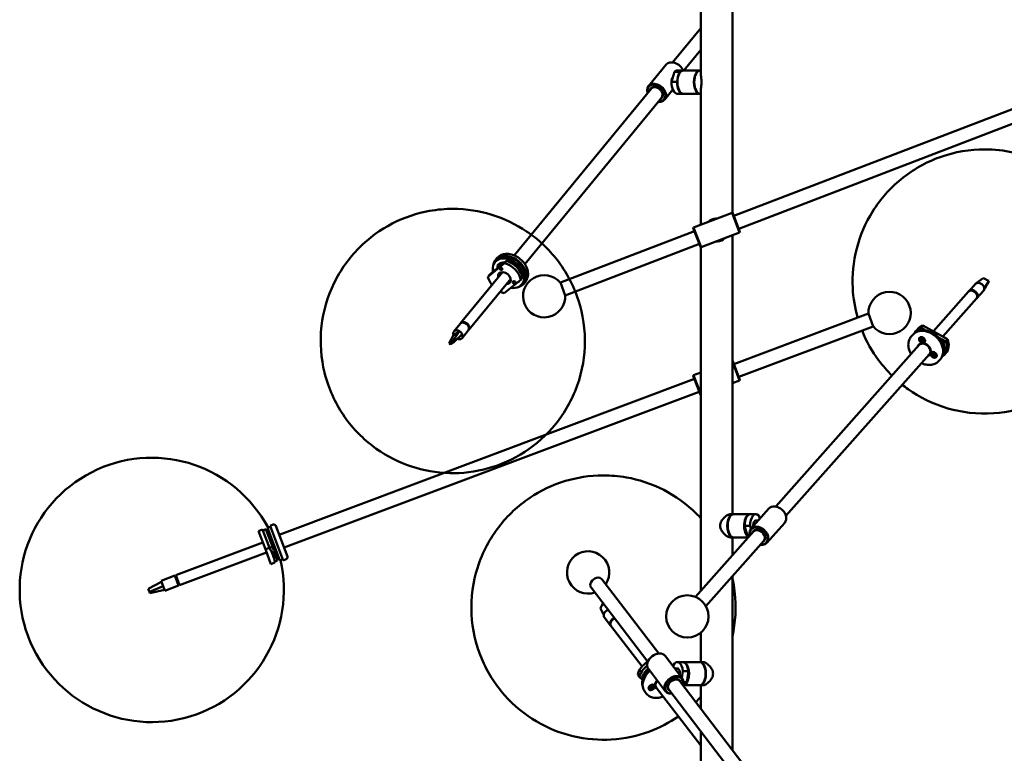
# Model space of a CAD drawing. Header units: millimetres. Extents: x 166 to 3217, y 680 to 4465.
# Tile 4 of 16: x 166 to 1098, y 2012 to 2706. Entities that reach past the tile are written whole.
import ezdxf

# ---------------------------------------------------------------- set-up
doc = ezdxf.new("R2010")
doc.units = ezdxf.units.MM
doc.header["$LTSCALE"] = 16
doc.layers.add('Widoczne (ISO)', color=7, linetype='Continuous', lineweight=50)

msp = doc.modelspace()

# ---------------------------------------------------------------- linework, layer by layer
at = {"layer": 'Widoczne (ISO)'}
for p, q in [((810.54, 2654.96), (810.54, 2866.91)), ((840.54, 2523.07), (840.54, 2778.86)), ((783.91, 2665.52), (810.54, 2697.94)), ((794.49, 2657.91), (810.54, 2677.46)), ((1233.96, 2670.72), (841.88, 2520.15)), ((760.99, 2643.12), (777.64, 2663.4)), ((788.3, 2657.91), (793.5, 2657.91)), ((809.52, 2657.91), (793.93, 2657.91)), ((810.54, 2657.91), (809.95, 2657.91)), ((1238.62, 2658.58), (846.54, 2508.01)), ((782.8, 2647.08), (785.67, 2656.57)), ((785.67, 2656.57), (790.87, 2656.57)), ((790.46, 2655.48), (790.75, 2655.89)), ((790.87, 2656.57), (790.59, 2655.66)), ((633.9, 2482.86), (763.48, 2640.64)), ((776.44, 2630.42), (784.12, 2639.77)), ((782.8, 2647.08), (788, 2647.08)), ((788.27, 2648), (788, 2647.08)), ((810.54, 2511.86), (810.54, 2638.86)), ((643.94, 2474.61), (773.52, 2632.39)), ((788.3, 2635.91), (793.5, 2635.91)), ((790.46, 2638.34), (790.75, 2637.93)), ((809.52, 2635.91), (793.93, 2635.91)), ((810.54, 2635.91), (809.95, 2635.91)), ((840.16, 2523.24), (803.75, 2509.26)), ((825.39, 2517.57), (824.75, 2517.88)), ((847.33, 2504.57), (840.16, 2523.24)), ((840.8, 2522.95), (840.16, 2523.24)), ((840.8, 2522.95), (847.61, 2505.21)), ((803.46, 2508.61), (803.75, 2509.26)), ((810.27, 2490.87), (803.46, 2508.61)), ((803.75, 2509.26), (810.92, 2490.59)), ((804.54, 2505.81), (677.58, 2457.05)), ((847.33, 2504.57), (810.92, 2490.59)), ((840.54, 2237.91), (840.54, 2501.96)), ((847.61, 2505.21), (847.33, 2504.57)), ((809.2, 2493.67), (682.24, 2444.92)), ((810.27, 2490.87), (810.92, 2490.59)), ((810.54, 2165.2), (810.54, 2490.75)), ((825.69, 2496.26), (826.33, 2495.94)), ((624.83, 2475.51), (609.05, 2462.71)), ((616.95, 2477.98), (615.67, 2476.42)), ((616.18, 2478.61), (617.46, 2480.17)), ((618.33, 2473.53), (618.67, 2473.95)), ((626.54, 2477.59), (624.83, 2475.51)), ((627.66, 2478.38), (626.65, 2477.56)), ((627.66, 2478.38), (626.92, 2477.48)), ((583.13, 2418.68), (622.84, 2467.03)), ((609.05, 2462.71), (610.76, 2464.79)), ((640.1, 2459.82), (641.81, 2461.9)), ((642.23, 2463.4), (641.63, 2462.67)), ((590.86, 2412.33), (630.57, 2460.68)), ((624.32, 2447.02), (640.1, 2459.82)), ((637.82, 2457.52), (638.16, 2457.94)), ((642.45, 2457.03), (641.17, 2455.47)), ((643.22, 2456.4), (644.5, 2457.96)), ((682.24, 2444.92), (677.58, 2457.05)), ((1064.62, 2449.03), (1070.72, 2455.9)), ((1078.1, 2461.32), (1071.5, 2456.52)), ((1078.1, 2461.32), (1079.06, 2460.84)), ((1083.34, 2458.71), (1078.9, 2452.1)), ((1079.06, 2460.84), (1082.38, 2459.19)), ((1083.01, 2457.58), (1081.76, 2455.45)), ((1082.38, 2459.19), (1083.34, 2458.71)), ((1083.34, 2458.71), (1083.01, 2457.58)), ((1064.18, 2448.54), (1030.85, 2411.01)), ((1070.49, 2448.11), (1070.14, 2448.28)), ((1070.43, 2448.04), (1070.49, 2448.11)), ((1072.1, 2442.39), (1078.2, 2449.26)), ((1071.66, 2441.9), (1039.79, 2406.01)), ((841.98, 2380.02), (969.31, 2427.81)), ((969.31, 2427.81), (973.88, 2415.64)), ((582.7, 2418.16), (576.72, 2410.88)), ((588.53, 2418.27), (588.46, 2418.18)), ((588.92, 2417.84), (588.53, 2418.27)), ((588.74, 2418.13), (588.7, 2418.08)), ((589.57, 2417.38), (589.5, 2417.29)), ((590.42, 2416.14), (590.29, 2416.29)), ((590.4, 2416.11), (590.42, 2416.14)), ((846.55, 2367.85), (973.88, 2415.64)), ((1019.15, 2414.62), (1020.9, 2416.58)), ((1020.9, 2416.58), (1044.25, 2403.52)), ((572.25, 2399.7), (576.42, 2407.23)), ((575.98, 2402.25), (582.12, 2411.13)), ((576.42, 2407.23), (578.09, 2408.38)), ((576.96, 2401.14), (584.75, 2408.17)), ((578.09, 2408.38), (580.45, 2409.99)), ((580.45, 2409.99), (582.12, 2411.13)), ((590.43, 2411.81), (584.45, 2404.53)), ((1011.27, 2407.78), (1009.96, 2406.31)), ((1016.5, 2413.67), (1014.75, 2411.71)), ((1014.94, 2410.41), (1015.45, 2410.98)), ((1018.47, 2412.36), (1019.72, 2413.77)), ((1018.47, 2412.36), (1019.41, 2411.83)), ((572.93, 2400.17), (572.25, 2399.7)), ((572.25, 2399.7), (573.24, 2398.59)), ((575.29, 2401.79), (572.93, 2400.17)), ((573.24, 2398.59), (573.92, 2399.06)), ((573.92, 2399.06), (576.28, 2400.68)), ((575.98, 2402.25), (575.29, 2401.79)), ((576.96, 2401.14), (575.98, 2402.25)), ((576.28, 2400.68), (576.96, 2401.14)), ((1017.31, 2398.03), (881.48, 2245.08)), ((1018.09, 2404.67), (1018.19, 2404.79)), ((1018.7, 2403.22), (1019.55, 2403.06)), ((1019.55, 2402.93), (1018.7, 2403.22)), ((1018.86, 2403.94), (1019.51, 2403.33)), ((1018.87, 2402.41), (1019.51, 2402.68)), ((1019.32, 2404.25), (1019.79, 2403.52)), ((1019.33, 2401.86), (1019.8, 2402.34)), ((1019.55, 2403.06), (1019.95, 2403.41)), ((1019.55, 2402.7), (1020.28, 2403.33)), ((1020.07, 2403.42), (1020.14, 2404.19)), ((1020.15, 2401.5), (1020.08, 2402.31)), ((1020.12, 2403.46), (1020.2, 2403.52)), ((1020.14, 2404.19), (1020.21, 2403.38)), ((1020.14, 2404.19), (1020.19, 2403.54)), ((1020.15, 2401.5), (1020.2, 2402.27)), ((1020.22, 2402.27), (1020.15, 2401.5)), ((1020.2, 2402.28), (1020.29, 2402.41)), ((1020.48, 2403.33), (1020.96, 2403.75)), ((1020.95, 2403.82), (1020.49, 2403.34)), ((1020.97, 2401.44), (1020.49, 2402.16)), ((1020.72, 2402.96), (1021.14, 2403.58)), ((1020.72, 2402.6), (1020.81, 2402.73)), ((1020.74, 2402.75), (1021.58, 2402.47)), ((1021.58, 2402.47), (1020.74, 2402.62)), ((1021.42, 2403.27), (1020.77, 2403)), ((1021.43, 2401.75), (1020.78, 2402.36)), ((1022.2, 2401.02), (1022.31, 2401.14)), ((1038.53, 2401.14), (1040.31, 2400.15)), ((1040.31, 2400.15), (1041.56, 2401.56)), ((1044.25, 2403.52), (1042.51, 2401.56)), ((1027.03, 2389.39), (891.2, 2236.45)), ((1029.13, 2390.5), (1029.23, 2390.62)), ((1029.72, 2388.68), (1030.48, 2388.72)), ((1029.81, 2389.43), (1030.63, 2389.04)), ((1030.59, 2388.93), (1029.81, 2389.43)), ((1030.02, 2388.06), (1030.66, 2388.34)), ((1030.2, 2390.01), (1030.68, 2389.29)), ((1030.56, 2388.75), (1031.13, 2389.24)), ((1030.68, 2389.07), (1031.03, 2389.37)), ((1030.76, 2387.5), (1030.94, 2388.22)), ((1030.76, 2387.5), (1031.03, 2388.18)), ((1031.07, 2388.15), (1030.76, 2387.5)), ((1030.78, 2390.14), (1031.04, 2389.37)), ((1031.29, 2389.19), (1031.61, 2389.84)), ((1031.59, 2387.2), (1031.33, 2387.98)), ((1031.61, 2389.84), (1031.42, 2389.12)), ((1031.42, 2389.27), (1031.44, 2389.28)), ((1031.61, 2389.84), (1031.44, 2389.29)), ((1031.67, 2388.25), (1031.77, 2388.41)), ((1032.16, 2387.33), (1031.68, 2388.06)), ((1032.34, 2389.28), (1031.7, 2389)), ((1032.56, 2387.91), (1031.73, 2388.3)), ((1031.77, 2388.42), (1032.56, 2387.91)), ((1031.78, 2388.56), (1032.23, 2389.23)), ((1032.64, 2388.66), (1031.89, 2388.62)), ((1039.61, 2388.5), (1040.12, 2389.07)), ((1042.66, 2390.43), (1040.92, 2388.47)), ((840.93, 2382.83), (840.54, 2383.01)), ((847.31, 2364.4), (840.54, 2382.44)), ((840.93, 2382.83), (847.6, 2365.04)), ((1033.24, 2386.85), (1033.35, 2386.97)), ((1037.44, 2384.54), (1036.13, 2383.07)), ((803.48, 2368.78), (803.77, 2369.42)), ((810.15, 2350.99), (803.48, 2368.78)), ((803.77, 2369.42), (810.54, 2371.96)), ((803.77, 2369.42), (810.54, 2351.38)), ((411.31, 2218.39), (804.53, 2365.97)), ((840.54, 2361.86), (847.31, 2364.4)), ((847.6, 2365.04), (847.31, 2364.4)), ((415.88, 2206.22), (809.1, 2353.8)), ((810.15, 2350.99), (810.54, 2350.81)), ((838.53, 2237.91), (841.13, 2237.91)), ((841.56, 2237.91), (857.15, 2237.91)), ((862.78, 2237.91), (857.58, 2237.91)), ((875.06, 2243.12), (858.06, 2223.99)), ((838.1, 2235.48), (838.38, 2235.89)), ((862.78, 2231.91), (865.1, 2231.91)), ((866.38, 2233.35), (865.41, 2236.57)), ((890.01, 2229.84), (873.02, 2210.7)), ((395.56, 2223.35), (391.82, 2221.95)), ((398.27, 2204.75), (391.82, 2221.95)), ((402.02, 2206.16), (395.56, 2223.35)), ((398.69, 2223.56), (396, 2222.55)), ((398.69, 2223.56), (404.85, 2207.15)), ((401.9, 2220.71), (400.02, 2220.01)), ((403.12, 2226), (400.31, 2224.94)), ((400.31, 2224.94), (411.9, 2194.05)), ((400.92, 2221.02), (401.67, 2221.3)), ((402.77, 2226.93), (405.57, 2227.99)), ((415.06, 2194.16), (402.77, 2226.93)), ((419.04, 2197.79), (408.15, 2226.82)), ((860.46, 2221.42), (805.52, 2159.55)), ((857.28, 2226.74), (852.08, 2226.74)), ((854.95, 2217.25), (852.08, 2226.74)), ((857.28, 2226.74), (858.1, 2224.03)), ((313.53, 2180.09), (395.92, 2211.01)), ((402.95, 2217.9), (401.08, 2217.2)), ((402.48, 2213.47), (404.35, 2214.18)), ((870.18, 2212.78), (815.24, 2150.92)), ((838.1, 2218.34), (838.38, 2217.93)), ((838.53, 2215.91), (841.13, 2215.91)), ((840.54, 2198.98), (840.54, 2215.91)), ((841.56, 2215.91), (855.57, 2215.91)), ((854.95, 2217.25), (856.76, 2217.25)), ((317.05, 2170.73), (399.44, 2201.65)), ((398.27, 2204.75), (402.02, 2206.16)), ((403.54, 2190.72), (398.27, 2204.75)), ((404.85, 2207.15), (402.16, 2206.14)), ((404.61, 2202.97), (404.81, 2202.43)), ((406.2, 2203.56), (404.85, 2207.15)), ((407.23, 2206.5), (405.36, 2205.8)), ((409.78, 2194.02), (406.4, 2203.02)), ((408.28, 2203.69), (406.41, 2202.99)), ((408.66, 2202.68), (406.79, 2201.97)), ((407.28, 2192.12), (403.54, 2190.72)), ((409.78, 2194.02), (407.11, 2193.02)), ((409.78, 2197.4), (410.54, 2197.69)), ((414.71, 2195.1), (411.9, 2194.05)), ((415.06, 2194.16), (417.87, 2195.22)), ((287.39, 2167.21), (299.84, 2173.88)), ((312.6, 2179.74), (299.49, 2174.82)), ((299.49, 2174.82), (301.43, 2169.66)), ((316.11, 2170.38), (312.6, 2179.74)), ((312.86, 2179.04), (313.8, 2179.39)), ((314.18, 2178.36), (313.25, 2178.01)), ((313.53, 2180.09), (317.05, 2170.73)), ((314.14, 2175.63), (315.08, 2175.99)), ((316.29, 2172.74), (315.36, 2172.39)), ((770.71, 2105.91), (716.95, 2176.31)), ((840.54, 2014.47), (840.54, 2179.41)), ((287.58, 2166.71), (287.39, 2167.21)), ((288.24, 2164.96), (287.58, 2166.71)), ((288.43, 2164.45), (288.24, 2164.96)), ((288.43, 2164.45), (301.43, 2169.66)), ((288.89, 2163.23), (288.43, 2164.45)), ((288.89, 2163.23), (302.65, 2166.4)), ((301.43, 2169.66), (302.65, 2166.4)), ((302.65, 2166.4), (303, 2165.46)), ((316.11, 2170.38), (303, 2165.46)), ((315.83, 2171.12), (316.77, 2171.47)), ((315.85, 2171.08), (316.78, 2171.43)), ((760.38, 2098.02), (706.62, 2168.42)), ((715.59, 2148.51), (715.99, 2149.42)), ((715.59, 2148.51), (718.64, 2142.15)), ((715.99, 2149.42), (717.39, 2152.59)), ((717.39, 2152.59), (717.79, 2153.5)), ((717.79, 2153.5), (718.03, 2153.48)), ((717.79, 2153.5), (719.54, 2151.5)), ((725.08, 2132.61), (719.21, 2140.25)), ((726.26, 2137.06), (725.85, 2136.68)), ((725.85, 2136.68), (725.91, 2136.61)), ((727.96, 2138.62), (727.38, 2138.09)), ((728.04, 2138.51), (727.96, 2138.62)), ((725.5, 2132.07), (754.96, 2093.72)), ((173.55, 2122.33), (173.63, 2122.13)), ((173.55, 2122.33), (173.63, 2122.13)), ((810.54, 2097.91), (810.54, 2125.66)), ((793.15, 2082.3), (776.83, 2103.66)), ((777.25, 2070.16), (760.94, 2091.52)), ((784.58, 2095.02), (784.39, 2093.77)), ((788.3, 2091.91), (785.81, 2091.91)), ((788.3, 2097.91), (793.5, 2097.91)), ((792.66, 2082.94), (793.66, 2089.39)), ((793.66, 2089.39), (798.85, 2089.39)), ((809.52, 2097.91), (793.93, 2097.91)), ((798.85, 2089.39), (797.21, 2078.8)), ((812.55, 2097.91), (809.95, 2097.91)), ((812.98, 2095.48), (812.69, 2095.89)), ((750.8, 2085.69), (752.47, 2083.51)), ((754.59, 2081.82), (753.38, 2083.39)), ((755.5, 2081.08), (754.59, 2081.82)), ((875.98, 1968.06), (790.57, 2079.9)), ((761.87, 2072.22), (761.77, 2072.36)), ((762.52, 2073.58), (763.32, 2073.7)), ((762.71, 2074.18), (763.44, 2074.08)), ((762.77, 2072.94), (763.49, 2073.55)), ((763.56, 2073.45), (762.77, 2072.94)), ((763.48, 2073.64), (763.2, 2074.11)), ((763.66, 2073.39), (763.24, 2074.1)), ((763.3, 2072.51), (763.66, 2073.25)), ((763.36, 2074.83), (763.83, 2074.33)), ((763.36, 2074.83), (763.67, 2074.41)), ((763.7, 2074.24), (763.36, 2074.83)), ((763.93, 2072.52), (764.04, 2073.25)), ((764.17, 2075.27), (764.06, 2074.54)), ((764.64, 2074.13), (764.08, 2074.69)), ((764.08, 2074.68), (764.08, 2074.68)), ((764.46, 2074.38), (764.09, 2074.75)), ((764.74, 2072.96), (764.27, 2073.46)), ((764.74, 2072.96), (764.33, 2073.52)), ((764.4, 2073.56), (764.74, 2072.96)), ((764.8, 2075.28), (764.45, 2074.54)), ((764.55, 2074.34), (765.33, 2074.86)), ((765.33, 2074.86), (764.61, 2074.25)), ((765.39, 2073.61), (764.66, 2073.72)), ((765.58, 2074.22), (764.78, 2074.09)), ((766.23, 2075.57), (766.13, 2075.71)), ((768.31, 2073.88), (810.54, 2018.9)), ((865.65, 1960.17), (780.24, 2072.01)), ((809.52, 2075.91), (793.93, 2075.91)), ((794.28, 2078.8), (797.21, 2078.8)), ((812.55, 2075.91), (809.95, 2075.91)), ((810.54, 2053.76), (810.54, 2075.91)), ((812.98, 2078.34), (812.69, 2077.93)), ((757.49, 2069.9), (758.75, 2068.27)), ((810.54, 1814.96), (810.54, 2032.34))]:
    msp.add_line(p, q, dxfattribs=at)
msp.add_circle((797.82, 2141.09), 20, dxfattribs=at)
for centre, radius, start, end in [((825.54, 2506.91), 11, 94.12949, 135.62798), ((825.54, 2506.91), 11, 86.38802, 94.12949), ((825.54, 2506.91), 11, 274.12949, 315.62798), ((825.54, 2506.91), 11, 266.38802, 274.12949), ((662.23, 2444.2), 20, 39.77345, 2.24255), ((989.32, 2428.38), 20, 219.33699, 181.8061), ((290.58, 2166.26), 125, 28.10552, 200.57154), ((400.85, 2221.2), 0.2, 206.48836, 290.57154), ((406.28, 2226.11), 2, 20.57154, 110.57154), ((703.86, 2182.74), 20, 326.33218, 288.40103), ((290.66, 2166.05), 125, 200.57154, 13.03757), ((285.92, 2162.64), 125, 15.27381, 15.54948), ((409.85, 2197.22), 0.2, 110.57154, 194.65473), ((417.17, 2197.09), 2, 290.57154, 20.57154), ((290.58, 2166.26), 125, 200.57154, 200.6223), ((290.66, 2166.05), 125, 200.52078, 200.57154)]:
    msp.add_arc(centre, radius, start, end, dxfattribs=at)
for centre, major_axis, ratio, start_param, end_param in [((785.37, 2657.05), (-7.73, 6.35), 0.73972, 4.079127, 6.283185), ((788.3, 2646.91), (0, 11), 0.5, 0, 0.498607), ((793.93, 2646.91), (0, -11), 0.5, 3.141593, 6.283185), ((793.5, 2646.91), (0, 11), 0.5, 6.24381, 6.781792), ((809.52, 2646.91), (0, 11), 0.5, 6.24381, 9.464153), ((809.95, 2646.91), (0, -11), 0.5, 3.141593, 6.283185), ((793.5, 2646.91), (0, -10.5), 0.5, 3.757072, 5.667706), ((768.71, 2636.77), (7.73, -6.35), 0.73972, 5.419973, 10.28799), ((768.5, 2636.51), (-7.34, 6.03), 0.73972, 2.324317, 7.100461), ((768.5, 2636.51), (5.38, -4.42), 0.73972, 5.918145, 9.789818), ((768.5, 2636.51), (5.02, -4.13), 0.73972, 0, 3.141593), ((768.93, 2637.03), (4.6, -3.78), 0.73972, 0.577547, 2.564045), ((768.93, 2637.03), (4.48, -3.68), 0.73972, 0.829371, 2.312222), ((788.3, 2646.91), (0, -11), 0.5, 4.696914, 6.283185), ((793.5, 2646.91), (0, -11), 0.5, 4.696914, 6.32256), ((628.42, 2465.94), (12.75, -10.47), 0.73972, 5.396656, 10.165603), ((629.7, 2467.5), (-13.52, 11.11), 0.73972, 2.692743, 6.732035), ((629.7, 2467.5), (12.75, -10.47), 0.73972, 0, 3.141593), ((620.78, 2471.58), (-2.32, 1.9), 0.73972, 4.948151, 7.314548), ((622.06, 2473.14), (-2.32, 1.9), 0.73972, 0.472198, 1.174935), ((624.57, 2461.26), (13.52, -11.11), 0.73972, 0.741012, 2.100442), ((626.28, 2463.34), (13.52, -11.11), 0.73972, 0.741012, 2.100442), ((627.56, 2464.9), (-12.75, 10.47), 0.73972, 3.872545, 5.252095), ((624.57, 2461.26), (-13.52, 11.11), 0.73972, 0.741012, 1.281045), ((624.57, 2461.26), (-5.22, 4.28), 0.73972, 2.404969, 7.019809), ((626.67, 2463.82), (-5.22, 4.28), 0.73972, 0.336931, 0.736624), ((627.56, 2464.9), (5.41, -4.44), 0.73972, 3.657591, 3.916786), ((628.42, 2465.94), (-5.41, 4.44), 0.73972, 0.662121, 0.775193), ((626.67, 2463.82), (5.22, -4.28), 0.73972, 5.546561, 5.946254), ((627.56, 2464.9), (5.41, -4.44), 0.73972, 5.507992, 5.767187), ((1074.46, 2452.58), (-3.74, 3.32), 0.75465, 6.216621, 6.283185), ((1074.46, 2452.58), (-3.74, 3.32), 0.75465, 3.898062, 6.216621), ((624.57, 2461.26), (-13.52, 11.11), 0.73972, 1.860548, 2.100442), ((1067.92, 2445.22), (-3.74, 3.32), 0.75465, 3.141593, 6.283185), ((1068.36, 2445.71), (3.74, -3.32), 0.75465, 6.196131, 9.511833), ((1068.36, 2445.71), (3.18, -2.82), 0.75465, 0.99076, 1.571048), ((1074.46, 2452.58), (3.74, -3.32), 0.75465, 0, 0.756469), ((586.56, 2414.98), (-3.86, 3.17), 0.73972, 3.141593, 6.283185), ((586.99, 2415.5), (3.86, -3.17), 0.73972, 6.19209, 9.515873), ((586.99, 2415.5), (-3.32, 2.73), 0.73972, 3.954587, 5.470191), ((586.99, 2415.5), (3.28, -2.7), 0.73972, 1.703761, 2.230489), ((587.21, 2415.76), (2.94, -2.41), 0.73972, 0.998243, 1.725351), ((586.99, 2415.5), (3.28, -2.7), 0.73972, 0.911104, 1.014359), ((1029.58, 2402.05), (-13.08, 11.62), 0.75465, 5.886806, 6.283185), ((580.59, 2407.7), (-3.86, 3.17), 0.73972, 4.91217, 7.230729), ((580.59, 2407.7), (3.86, -3.17), 0.73972, 5.114768, 7.230729), ((580.59, 2407.7), (-3.86, 3.17), 0.73972, 4.089136, 4.91217), ((1024.35, 2396.16), (13.08, -11.62), 0.75465, 0, 3.141593), ((1027.84, 2400.09), (-13.08, 11.62), 0.75465, 5.886806, 6.483248), ((1026.53, 2398.62), (-12.34, 10.96), 0.75465, 5.876746, 6.177722), ((1025.66, 2397.63), (-12.34, 10.96), 0.75465, 3.463064, 5.961714), ((1020.25, 2402.96), (-2.06, 1.83), 0.75465, 3.141593, 6.283185), ((1022.17, 2393.71), (5.23, -4.65), 0.75465, 5.902934, 9.805029), ((1022.17, 2393.71), (4.86, -4.32), 0.75465, 0, 3.141593), ((1022.39, 2393.95), (-4.86, 4.32), 0.75465, 3.108146, 6.316632), ((1022.61, 2394.2), (-4.86, 4.32), 0.75465, 0.033447, 0.06693), ((1019.4, 2403.21), (0.159, -0.142), 0.75465, 6.194357, 7.821305), ((1019.4, 2402.86), (0.159, -0.142), 0.75465, 5.935213, 7.562161), ((1019.31, 2402.78), (0.176, 0.319), 0.495699, 5.453335, 6.032015), ((1019.31, 2403.09), (0.238, -0.024), 0.086012, 6.188533, 6.201764), ((1019.95, 2403.59), (0.159, -0.142), 0.75465, 4.364417, 5.991365), ((1019.95, 2402.2), (-0.159, 0.142), 0.75465, 4.623561, 6.250509), ((1019.89, 2403.48), (0.318, 0.139), 0.411071, 5.144172, 5.800479), ((1019.89, 2402.09), (-0.315, -0.161), 0.442573, 3.229479, 3.885787), ((1020.22, 2403.39), (0.031, -0.258), 0.023184, 4.097812, 4.754119), ((1020.22, 2402.01), (-0.015, 0.275), 0.098615, 5.969842, 6.62615), ((1020.33, 2403.49), (0.159, -0.142), 0.75465, 4.623561, 6.250509), ((1020.34, 2402.1), (-0.159, 0.142), 0.75465, 4.364417, 5.991365), ((1020.82, 2403.61), (-0.613, 0.545), 0.75465, 1.289305, 1.492644), ((1020.89, 2402.83), (-0.159, 0.142), 0.75465, 5.935213, 7.562161), ((1020.89, 2402.47), (-0.159, 0.142), 0.75465, 6.194357, 7.821305), ((1020.8, 2402.4), (-0.152, -0.327), 0.475716, 3.654938, 4.185071), ((1020.64, 2403.41), (-1.5, 1.33), 0.75465, 4.357205, 5.067573), ((1022.61, 2394.2), (-4.34, 3.85), 0.75465, 4.03425, 5.390528), ((1027.84, 2400.09), (13.08, -11.62), 0.75465, 6.083123, 7.246236), ((1026.53, 2398.62), (12.34, -10.96), 0.75465, 0.105463, 0.973111), ((1029.58, 2402.05), (13.08, -11.62), 0.75465, 0, 0.963051), ((1022.61, 2394.2), (4.86, -4.32), 0.75465, 6.216255, 6.249739), ((1031.29, 2388.79), (-2.06, 1.83), 0.75465, 3.141593, 6.283185), ((1030.41, 2388.91), (0.159, -0.142), 0.75465, 5.632141, 7.25909), ((1030.34, 2388.83), (0.218, 0.297), 0.518144, 5.398285, 5.90255), ((1030.53, 2389.22), (0.159, -0.142), 0.75465, 5.891286, 7.518234), ((1030.78, 2388.17), (-0.159, 0.142), 0.75465, 4.320489, 5.947437), ((1030.72, 2388.06), (-0.318, -0.121), 0.38165, 3.144669, 3.800977), ((1031.03, 2387.88), (0.015, 0.301), 0.215512, 5.832888, 6.489196), ((1031.22, 2389.38), (0.159, -0.142), 0.75465, 4.061345, 5.688293), ((1031.15, 2387.97), (-0.159, 0.142), 0.75465, 4.061345, 5.688293), ((1031.15, 2389.26), (0.315, 0.1), 0.341098, 5.050749, 5.707057), ((1031.47, 2389.09), (0.002, -0.287), 0.154233, 3.945821, 4.602129), ((1031.58, 2389.17), (0.159, -0.142), 0.75465, 4.320489, 5.947437), ((1031.84, 2388.12), (-0.159, 0.142), 0.75465, 5.891286, 7.518234), ((1031.75, 2388.05), (-0.195, -0.31), 0.508066, 3.639241, 4.124333), ((1031.95, 2388.44), (-0.159, 0.142), 0.75465, 5.632141, 7.25909), ((1031.68, 2389.24), (-1.5, 1.33), 0.75465, 4.357205, 5.067573), ((841.13, 2226.91), (0, 11), 0.5, 6.24381, 9.464153), ((841.56, 2226.91), (0, -11), 0.5, 3.141593, 6.283185), ((857.15, 2226.91), (0, 11), 0.5, 6.24381, 9.186364), ((857.58, 2226.91), (0, 11), 0.5, 0, 1.586271), ((862.78, 2226.91), (0, 11), 0.5, 5.784579, 7.869457), ((882.53, 2236.48), (-7.48, 6.64), 0.75465, 3.141593, 6.283185), ((841.13, 2226.91), (0, -10.5), 0.5, 3.757072, 5.667706), ((862.78, 2226.91), (0, 5), 0.5, 0, 1.655334), ((857.58, 2226.91), (0, 10.5), 0.5, 1.674653, 2.554605), ((865.54, 2217.34), (7.48, -6.64), 0.75465, 5.419973, 10.28799), ((865.32, 2217.1), (-7.1, 6.31), 0.75465, 2.324317, 7.100461), ((865.32, 2217.1), (5.2, -4.62), 0.75465, 5.918145, 9.789818), ((865.32, 2217.1), (4.86, -4.32), 0.75465, 0, 3.141593), ((865.76, 2217.59), (4.46, -3.96), 0.75465, 0.616461, 2.525132), ((865.76, 2217.59), (-4.34, 3.85), 0.75465, 4.03425, 5.390528), ((857.58, 2226.91), (0, -11), 0.5, 5.784579, 5.989771), ((711.79, 2172.37), (5.17, 3.94), 0.724532, 0, 3.141593), ((723.18, 2143.3), (-3.97, -3.05), 0.725816, 4.279648, 6.283185), ((729.04, 2135.66), (-3.97, -3.05), 0.725816, 4.2857, 6.378102), ((729.46, 2135.11), (-3.97, -3.05), 0.725816, 4.286132, 6.283185), ((729.04, 2135.66), (3.37, 2.59), 0.725816, 2.036839, 2.294019), ((729.04, 2135.66), (3.37, 2.59), 0.725816, 1.062736, 1.347437), ((766.34, 2087.11), (-13.88, -10.66), 0.725816, 4.602402, 5.566027), ((768.88, 2097.59), (-7.95, -6.07), 0.724532, 3.141593, 6.283185), ((788.3, 2086.91), (0, 11), 0.5, 4.940077, 7.024955), ((793.93, 2086.91), (0, -11), 0.5, 6.250722, 9.464153), ((809.95, 2086.91), (0, -11), 0.5, 6.24381, 9.464153), ((768.02, 2084.93), (-13.88, -10.66), 0.725816, 4.746129, 5.566027), ((771.37, 2080.56), (-13.88, -10.66), 0.725816, 4.804097, 6.283185), ((770.11, 2082.2), (-13.08, -10.05), 0.725816, 4.80944, 6.003336), ((769.27, 2083.29), (13.08, 10.05), 0.725816, 1.667042, 2.434494), ((788.3, 2086.91), (0, 5), 0.5, 4.427001, 6.283185), ((793.5, 2086.91), (0, 11), 0.5, 4.940077, 6.283185), ((809.52, 2086.91), (0, 11), 0.5, 3.141593, 6.283185), ((809.95, 2086.91), (0, 10.5), 0.5, 3.757072, 5.667706), ((773.25, 2078.11), (-5.15, -3.96), 0.725816, 4.966596, 6.319645), ((773.46, 2077.84), (-5.15, -3.96), 0.725816, 4.966752, 6.283185), ((773.46, 2077.84), (-5.55, -4.26), 0.725816, 4.948068, 6.663437), ((773.05, 2078.38), (-4.6, -3.53), 0.725816, 4.998183, 5.505737), ((785.2, 2076.23), (7.95, 6.07), 0.724532, 5.419973, 10.28799), ((785.41, 2075.96), (-7.55, -5.77), 0.724532, 2.324317, 7.100461), ((785.41, 2075.96), (5.53, 4.22), 0.724532, 5.918145, 9.789818), ((785.41, 2075.96), (5.17, 3.94), 0.724532, 0, 3.141593), ((784.99, 2076.5), (4.74, 3.62), 0.724532, 0.541318, 2.600275), ((784.99, 2076.5), (4.61, 3.52), 0.724532, 0.772935, 2.368658), ((793.5, 2086.91), (0, -10.5), 0.5, 0.830151, 1.710103), ((763.95, 2074.03), (-2.18, -1.68), 0.725816, 3.141593, 6.283185), ((763.57, 2074.52), (-1.59, -1.22), 0.725816, 4.113954, 5.310824), ((763.3, 2073.53), (0.169, 0.13), 0.725816, 5.58304, 7.209989), ((763.53, 2074.25), (0.169, 0.13), 0.725816, 3.7531, 5.380048), ((763.56, 2073.18), (-0.214, 0.307), 0.51443, 5.349612, 5.796518), ((763.48, 2073.28), (0.169, 0.13), 0.725816, 5.323896, 6.950844), ((763.93, 2074.38), (0.305, -0.093), 0.239538, 3.794923, 4.451231), ((763.64, 2074.16), (0.008, -0.316), 0.228701, 1.819701, 2.476009), ((763.87, 2074.51), (0.169, 0.13), 0.725816, 4.012244, 5.639192), ((764.23, 2073.28), (-0.169, -0.13), 0.725816, 4.012244, 5.639192), ((763.4, 2074.75), (-0.651, -0.5), 0.725816, 2.227779, 2.241185), ((764.34, 2073.19), (0.025, -0.327), 0.281844, 3.062675, 3.718982), ((764.64, 2073.41), (-0.31, 0.113), 0.291506, 5.694535, 6.350842), ((764.58, 2073.54), (-0.169, -0.13), 0.725816, 3.7531, 5.380048), ((764.62, 2074.52), (-0.169, -0.13), 0.725816, 5.323896, 6.950844), ((764.87, 2074.17), (0.237, -0.29), 0.515041, 3.62262, 4.070469), ((764.8, 2074.27), (-0.169, -0.13), 0.725816, 5.58304, 7.209989), ((773.05, 2078.38), (-5.15, -3.96), 0.725816, 0.03646, 0.072968), ((793.5, 2086.91), (0, -11), 0.5, 0.046701, 0.74177)]:
    msp.add_ellipse(centre, major_axis=major_axis, ratio=ratio, start_param=start_param, end_param=end_param, dxfattribs=at)
for centre, major_axis, ratio in [((621.31, 2470.22), (1.16, -0.95), 0.73972), ((633.93, 2457.25), (1.16, -0.95), 0.73972), ((1020.14, 2402.84), (-2.36, 2.09), 0.75465), ((1020.14, 2402.84), (-2.06, 1.83), 0.75465), ((1031.18, 2388.67), (-2.36, 2.09), 0.75465), ((1031.18, 2388.67), (2.06, -1.83), 0.75465), ((764.05, 2073.9), (-2.5, -1.92), 0.725816), ((764.05, 2073.9), (-2.18, -1.68), 0.725816)]:
    msp.add_ellipse(centre, major_axis=major_axis, ratio=ratio, dxfattribs=at)
for points, knots in [([(783.54, 2650.83), (783.38, 2650.63), (783.24, 2650.39), (783.01, 2649.7), (782.95, 2649.21), (782.96, 2648.47), (782.97, 2648.23), (783, 2647.93), (783.01, 2647.86), (783.01, 2647.79)], [-2.7295155, -2.7295155, -2.7295155, -2.7295155, -2.6194908, -2.6194908, -2.461446, -2.461446, -2.3880482, -2.3880482, -2.3677323, -2.3677323, -2.3677323, -2.3677323]), ([(783.46, 2650.72), (783.58, 2650.87), (783.73, 2651), (783.94, 2651.13), (783.99, 2651.16), (784.04, 2651.18)], [0, 0, 0, 0, 0.0853693, 0.0853693, 0.1088052, 0.1088052, 0.1088052, 0.1088052]), ([(784.07, 2651.27), (784.04, 2651.26), (784.01, 2651.24), (783.82, 2651.12), (783.67, 2650.99), (783.54, 2650.83)], [-0.09873511, -0.09873511, -0.09873511, -0.09873511, -0.08536929, -0.08536929, 0, 0, 0, 0]), ([(810.54, 2638.86), (810.54, 2638.95), (810.54, 2639.04), (810.57, 2640.09), (810.73, 2641.28), (810.98, 2643.29), (811.06, 2643.99), (811.17, 2645.44), (811.21, 2646.18), (811.21, 2647.65), (811.17, 2648.39), (811.06, 2649.83), (810.98, 2650.53), (810.73, 2652.54), (810.57, 2653.73), (810.54, 2654.78), (810.54, 2654.87), (810.54, 2654.96)], [2.5717, 2.5717, 2.5717, 2.5717, 2.613437, 2.613437, 3.054444, 3.054444, 3.274947, 3.274947, 3.495451, 3.495451, 3.715954, 3.715954, 3.936458, 3.936458, 4.377465, 4.377465, 4.419201, 4.419201, 4.419201, 4.419201]), ([(1079.38, 2583.24), (1066.03, 2583.24), (1051.36, 2581.1), (1023.92, 2571.07), (1011.29, 2564.1), (989.68, 2546.36), (980.56, 2536), (966.38, 2513.42), (961.32, 2501.27), (954.93, 2476.45), (953.9, 2463.87), (954.92, 2442.07), (956.61, 2432.62), (959.07, 2423.97)], [0, 0, 0, 0, 0.318028, 0.318028, 0.585429, 0.585429, 0.829486, 0.829486, 1.073818, 1.073818, 1.339115, 1.339115, 1.57358, 1.57358, 1.57358, 1.57358]), ([(1001.31, 2360.43), (1003.1, 2359), (1004.93, 2357.62), (1017.68, 2348.54), (1030.05, 2342.23), (1057.34, 2334.3), (1071.9, 2332.23), (1101.4, 2334.28), (1115.84, 2337.45), (1142.35, 2349.21), (1154.38, 2356.97), (1174.61, 2375.89), (1182.95, 2386.72), (1195.61, 2409.93), (1199.86, 2422.26), (1204.74, 2447.25), (1205.02, 2459.79), (1202.42, 2484.49), (1199.07, 2496.29), (1189.49, 2519.03), (1182.84, 2529.49), (1166.6, 2548.81), (1156.73, 2557.37), (1133.98, 2571.49), (1121.06, 2577.1), (1097.76, 2582.17), (1088.88, 2583.24), (1079.38, 2583.24)], [2.343934, 2.343934, 2.343934, 2.343934, 2.416494, 2.416494, 2.836908, 2.836908, 3.209144, 3.209144, 3.515174, 3.515174, 3.775914, 3.775914, 4.018295, 4.018295, 4.265154, 4.265154, 4.53689, 4.53689, 4.852517, 4.852517, 5.224355, 5.224355, 5.641721, 5.641721, 6.056671, 6.056671, 6.283185, 6.283185, 6.283185, 6.283185]), ([(575.71, 2526.89), (589.05, 2526.89), (601.04, 2524.82), (624.58, 2517.72), (635.68, 2512.23), (656.69, 2498.08), (666.36, 2489.11), (682.94, 2467.61), (689.99, 2455.16), (698.93, 2427.29), (701.45, 2412.57), (700.11, 2382.83), (697.27, 2368.39), (686.38, 2341.89), (679.02, 2329.85), (661.1, 2309.37), (650.73, 2300.86), (628.4, 2287.54), (616.46, 2282.93), (592.06, 2277.06), (579.75, 2276.26), (555.2, 2277.69), (543.35, 2280.45), (520.2, 2288.93), (509.33, 2295.1), (489.01, 2310.68), (479.73, 2320.36), (464.37, 2343.3), (458.07, 2356.36), (451.05, 2385.05), (449.6, 2399.93), (452.98, 2429.36), (456.82, 2443.46), (469.32, 2468.93), (477.39, 2480.33), (496.39, 2499.44), (507.19, 2507.19), (530.09, 2519.04), (542.19, 2522.88), (561.3, 2526.3), (568.69, 2526.89), (575.71, 2526.89)], [0, 0, 0, 0, 0.324447, 0.324447, 0.709834, 0.709834, 1.13925, 1.13925, 1.554556, 1.554556, 1.902573, 1.902573, 2.18527, 2.18527, 2.431572, 2.431572, 2.668387, 2.668387, 2.918043, 2.918043, 3.201378, 3.201378, 3.537518, 3.537518, 3.934324, 3.934324, 4.366526, 4.366526, 4.771174, 4.771174, 5.104537, 5.104537, 5.377612, 5.377612, 5.620085, 5.620085, 5.857756, 5.857756, 6.112443, 6.112443, 6.283185, 6.283185, 6.283185, 6.283185]), ([(617.46, 2480.17), (618.34, 2481.24), (619.43, 2482.14), (621.95, 2483.5), (623.38, 2483.95), (626.47, 2484.39), (628.14, 2484.34), (631.54, 2483.75), (633.27, 2483.19), (636.6, 2481.6), (638.2, 2480.58), (641.09, 2478.17), (642.39, 2476.79), (644.55, 2473.79), (645.42, 2472.18), (646.62, 2468.89), (646.95, 2467.21), (647.03, 2463.98), (646.79, 2462.43), (645.84, 2459.9), (645.25, 2458.86), (644.5, 2457.96)], [6.133116, 6.133116, 6.133116, 6.133116, 6.427043, 6.427043, 6.730185, 6.730185, 7.050247, 7.050247, 7.380254, 7.380254, 7.712822, 7.712822, 8.045627, 8.045627, 8.378151, 8.378151, 8.707807, 8.707807, 9.026394, 9.026394, 9.274709, 9.274709, 9.274709, 9.274709]), ([(610.76, 2464.79), (613.65, 2467.21), (616.39, 2469.47), (621.47, 2473.59), (624.04, 2475.64), (626.54, 2477.59)], [35.882115, 35.882115, 35.882115, 35.882115, 37.196513, 37.196513, 38.510912, 38.510912, 38.510912, 38.510912]), ([(618.33, 2473.53), (618.96, 2474.3), (619.76, 2474.93), (621.62, 2475.84), (622.68, 2476.13), (624.15, 2476.26), (624.5, 2476.27), (624.85, 2476.27)], [5.5499838, 5.5499838, 5.5499838, 5.5499838, 5.8742732, 5.8742732, 6.1964691, 6.1964691, 6.29323, 6.29323, 6.29323, 6.29323]), ([(1081.76, 2455.45), (1081.6, 2455.17), (1081.4, 2454.82), (1080.74, 2453.66), (1080.26, 2452.8), (1079.37, 2451.22), (1078.96, 2450.49), (1078.55, 2449.76)], [0, 0, 0, 0, 0.202791, 0.202791, 0.669522, 0.669522, 1.060859, 1.060859, 1.060859, 1.060859]), ([(963.27, 2411.66), (967.52, 2401.05), (972.88, 2391.79), (982.87, 2378.33), (987.08, 2373.51), (991.59, 2369.07)], [1.6899923, 1.6899923, 1.6899923, 1.6899923, 2.005417, 2.005417, 2.2063152, 2.2063152, 2.2063152, 2.2063152]), ([(1009.96, 2406.31), (1009.02, 2405.25), (1008.29, 2404.01), (1007.31, 2401.26), (1007.08, 2399.76), (1007.11, 2396.61), (1007.41, 2394.95), (1008.39, 2392.02), (1008.99, 2390.73), (1009.73, 2389.49)], [1.287461, 1.287461, 1.287461, 1.287461, 1.583464, 1.583464, 1.887743, 1.887743, 2.207451, 2.207451, 2.467342, 2.467342, 2.467342, 2.467342]), ([(1018.99, 2403.89), (1018.98, 2403.89), (1018.96, 2403.89), (1018.94, 2403.89), (1018.92, 2403.9), (1018.89, 2403.91), (1018.87, 2403.93), (1018.86, 2403.94)], [0.04758377, 0.04758377, 0.04758377, 0.04758377, 0.05181414, 0.05181414, 0.05697832, 0.05697832, 0.06215096, 0.06215096, 0.06215096, 0.06215096]), ([(1019.43, 2401.97), (1019.42, 2401.96), (1019.41, 2401.95), (1019.39, 2401.92), (1019.37, 2401.91), (1019.35, 2401.88), (1019.34, 2401.87), (1019.33, 2401.86)], [0.04758377, 0.04758377, 0.04758377, 0.04758377, 0.05181414, 0.05181414, 0.05697832, 0.05697832, 0.06215096, 0.06215096, 0.06215096, 0.06215096]), ([(1020.29, 2402.41), (1020.34, 2402.48), (1020.4, 2402.56), (1020.57, 2402.8), (1020.69, 2402.97), (1020.84, 2403.17), (1020.87, 2403.2), (1020.89, 2403.24)], [-2.7758537, -2.7758537, -2.7758537, -2.7758537, -2.7426847, -2.7426847, -2.6569758, -2.6569758, -2.6392228, -2.6392228, -2.6392228, -2.6392228]), ([(1020.39, 2403.21), (1020.39, 2403.22), (1020.4, 2403.23), (1020.44, 2403.26), (1020.47, 2403.29), (1020.54, 2403.33), (1020.57, 2403.34), (1020.64, 2403.35), (1020.67, 2403.36), (1020.74, 2403.35), (1020.77, 2403.34), (1020.82, 2403.32), (1020.85, 2403.3), (1020.88, 2403.26), (1020.89, 2403.25), (1020.89, 2403.24)], [0.13976647, 0.13976647, 0.13976647, 0.13976647, 0.14359553, 0.14359553, 0.15454642, 0.15454642, 0.16549732, 0.16549732, 0.17480608, 0.17480608, 0.18411485, 0.18411485, 0.19342361, 0.19342361, 0.1973208, 0.1973208, 0.1973208, 0.1973208]), ([(1020.92, 2403.79), (1020.92, 2403.79), (1020.92, 2403.79), (1020.92, 2403.79), (1020.93, 2403.79), (1020.94, 2403.8), (1020.95, 2403.81), (1020.95, 2403.82)], [0.05085946, 0.05085946, 0.05085946, 0.05085946, 0.05181414, 0.05181414, 0.05697832, 0.05697832, 0.06215096, 0.06215096, 0.06215096, 0.06215096]), ([(1020.92, 2403.79), (1020.96, 2403.76), (1020.99, 2403.73), (1021.06, 2403.66), (1021.09, 2403.63), (1021.15, 2403.56), (1021.18, 2403.53), (1021.24, 2403.46), (1021.26, 2403.42), (1021.31, 2403.35), (1021.34, 2403.31), (1021.36, 2403.27)], [1.3528179, 1.3528179, 1.3528179, 1.3528179, 1.439988, 1.439988, 1.527158, 1.527158, 1.6143281, 1.6143281, 1.7014982, 1.7014982, 1.7886682, 1.7886682, 1.7886682, 1.7886682]), ([(1020.97, 2401.44), (1020.96, 2401.45), (1020.95, 2401.47), (1020.94, 2401.5), (1020.93, 2401.52), (1020.93, 2401.55), (1020.94, 2401.57), (1020.94, 2401.58)], [0.02076039, 0.02076039, 0.02076039, 0.02076039, 0.02593303, 0.02593303, 0.03109721, 0.03109721, 0.03532758, 0.03532758, 0.03532758, 0.03532758]), ([(1021.42, 2403.27), (1021.41, 2403.27), (1021.39, 2403.26), (1021.37, 2403.26), (1021.37, 2403.26), (1021.36, 2403.27), (1021.36, 2403.27), (1021.36, 2403.27)], [0.02076039, 0.02076039, 0.02076039, 0.02076039, 0.02593303, 0.02593303, 0.03109721, 0.03109721, 0.03260189, 0.03260189, 0.03260189, 0.03260189]), ([(1030.14, 2388.14), (1030.13, 2388.13), (1030.12, 2388.12), (1030.1, 2388.11), (1030.08, 2388.09), (1030.05, 2388.08), (1030.04, 2388.07), (1030.02, 2388.06)], [0.04758377, 0.04758377, 0.04758377, 0.04758377, 0.05181414, 0.05181414, 0.05697832, 0.05697832, 0.06215096, 0.06215096, 0.06215096, 0.06215096]), ([(1030.31, 2389.95), (1030.3, 2389.95), (1030.28, 2389.95), (1030.26, 2389.95), (1030.25, 2389.96), (1030.22, 2389.98), (1030.21, 2389.99), (1030.2, 2390.01)], [0.04758377, 0.04758377, 0.04758377, 0.04758377, 0.05181414, 0.05181414, 0.05697832, 0.05697832, 0.06215096, 0.06215096, 0.06215096, 0.06215096]), ([(1030.71, 2390.06), (1030.72, 2390.06), (1030.72, 2390.07), (1030.74, 2390.07), (1030.75, 2390.07), (1030.77, 2390.07), (1030.78, 2390.07), (1030.79, 2390.07), (1030.8, 2390.07), (1030.8, 2390.07)], [0.11731117, 0.11731117, 0.11731117, 0.11731117, 0.13731432, 0.13731432, 0.15731747, 0.15731747, 0.17732062, 0.17732062, 0.18924512, 0.18924512, 0.18924512, 0.18924512]), ([(1031.03, 2388.18), (1031.05, 2388.19), (1031.06, 2388.21), (1031.14, 2388.32), (1031.23, 2388.43), (1031.43, 2388.69), (1031.56, 2388.84), (1031.68, 2389)], [-2.7963552, -2.7963552, -2.7963552, -2.7963552, -2.7900399, -2.7900399, -2.7426847, -2.7426847, -2.6616465, -2.6616465, -2.6616465, -2.6616465]), ([(1031.59, 2387.2), (1031.58, 2387.22), (1031.58, 2387.24), (1031.58, 2387.27), (1031.58, 2387.29), (1031.58, 2387.32), (1031.59, 2387.34), (1031.59, 2387.35)], [0.02076039, 0.02076039, 0.02076039, 0.02076039, 0.02593303, 0.02593303, 0.03109721, 0.03109721, 0.03532758, 0.03532758, 0.03532758, 0.03532758]), ([(1031.95, 2389.11), (1031.97, 2389.1), (1031.98, 2389.09), (1032.02, 2389.06), (1032.04, 2389.03), (1032.06, 2389), (1032.07, 2389), (1032.07, 2388.99)], [-0.03721831, -0.03721831, -0.03721831, -0.03721831, -0.03121055, -0.03121055, -0.02190179, -0.02190179, -0.02019731, -0.02019731, -0.02019731, -0.02019731]), ([(1032.29, 2389.26), (1032.32, 2389.23), (1032.34, 2389.19), (1032.39, 2389.12), (1032.41, 2389.08), (1032.45, 2389.01), (1032.47, 2388.97), (1032.5, 2388.89), (1032.52, 2388.85), (1032.55, 2388.77), (1032.56, 2388.73), (1032.57, 2388.69)], [1.3591903, 1.3591903, 1.3591903, 1.3591903, 1.4399671, 1.4399671, 1.5270706, 1.5270706, 1.6141741, 1.6141741, 1.7012776, 1.7012776, 1.7883811, 1.7883811, 1.7883811, 1.7883811]), ([(1032.64, 2388.66), (1032.63, 2388.66), (1032.61, 2388.66), (1032.59, 2388.67), (1032.58, 2388.67), (1032.57, 2388.68), (1032.57, 2388.69), (1032.57, 2388.69)], [0.02076039, 0.02076039, 0.02076039, 0.02076039, 0.02593303, 0.02593303, 0.03109721, 0.03109721, 0.03377184, 0.03377184, 0.03377184, 0.03377184]), ([(1019.45, 2380.86), (1020.89, 2380.21), (1022.37, 2379.74), (1025.57, 2379.15), (1027.29, 2379.09), (1030.51, 2379.56), (1032.02, 2380.06), (1034.4, 2381.42), (1035.34, 2382.18), (1036.13, 2383.07)], [3.249173, 3.249173, 3.249173, 3.249173, 3.532997, 3.532997, 3.861814, 3.861814, 4.180023, 4.180023, 4.429053, 4.429053, 4.429053, 4.429053]), ([(718.45, 2274.58), (705.11, 2274.58), (693.2, 2272.51), (669.74, 2265.48), (658.65, 2260.02), (637.58, 2245.87), (627.81, 2236.86), (611.09, 2215.1), (603.95, 2202.5), (595.07, 2174.2), (592.62, 2159.36), (594.21, 2129.49), (597.18, 2115.07), (608.25, 2088.72), (615.68, 2076.79), (633.63, 2056.53), (644, 2048.15), (666.24, 2035.01), (678.1, 2030.49), (702.36, 2024.71), (714.57, 2023.96), (738.99, 2025.38), (750.76, 2028.14), (771.69, 2035.78), (780.92, 2040.66), (789.36, 2046.47)], [0, 0, 0, 0, 0.330662, 0.330662, 0.726532, 0.726532, 1.165832, 1.165832, 1.581904, 1.581904, 1.922071, 1.922071, 2.195859, 2.195859, 2.43546, 2.43546, 2.668261, 2.668261, 2.91687, 2.91687, 3.202873, 3.202873, 3.546312, 3.546312, 3.883803, 3.883803, 3.883803, 3.883803]), ([(810.54, 2234.15), (809.25, 2235.55), (807.94, 2236.91), (797.13, 2247.65), (786.36, 2255.26), (763.55, 2266.93), (751.53, 2270.67), (732.65, 2274.01), (725.36, 2274.58), (718.45, 2274.58)], [5.5902525, 5.5902525, 5.5902525, 5.5902525, 5.6234379, 5.6234379, 5.8576682, 5.8576682, 6.1120326, 6.1120326, 6.2831853, 6.2831853, 6.2831853, 6.2831853]), ([(838.53, 2237.91), (838.17, 2237.91), (837.75, 2237.84), (836.84, 2237.55), (836.35, 2237.32), (834.82, 2236.47), (833.72, 2235.63), (831.78, 2233.73), (830.79, 2232.54), (829.69, 2230.53), (829.39, 2229.83), (828.98, 2228.39), (828.87, 2227.65), (828.87, 2226.91)], [5.243176, 5.243176, 5.243176, 5.243176, 5.459604, 5.459604, 5.676032, 5.676032, 6.108888, 6.108888, 6.549895, 6.549895, 6.770398, 6.770398, 6.990902, 6.990902, 6.990902, 6.990902]), ([(828.87, 2226.91), (828.87, 2226.18), (828.98, 2225.44), (829.39, 2223.99), (829.69, 2223.29), (830.79, 2221.28), (831.78, 2220.09), (833.72, 2218.2), (834.82, 2217.36), (836.35, 2216.5), (836.84, 2216.28), (837.75, 2215.98), (838.17, 2215.91), (838.53, 2215.91)], [0, 0, 0, 0, 0.220503, 0.220503, 0.441007, 0.441007, 0.882014, 0.882014, 1.31487, 1.31487, 1.531298, 1.531298, 1.747725, 1.747725, 1.747725, 1.747725]), ([(402.02, 2206.16), (403.35, 2203.92), (404.42, 2201.63), (406.12, 2197.11), (406.82, 2194.68), (407.28, 2192.12)], [35.882115, 35.882115, 35.882115, 35.882115, 37.196513, 37.196513, 38.510912, 38.510912, 38.510912, 38.510912]), ([(404.17, 2202.19), (404.16, 2202.2), (404.16, 2202.21), (404.12, 2202.27), (404.08, 2202.36), (404, 2202.55), (403.97, 2202.63), (403.93, 2202.71)], [-0.1321984, -0.1321984, -0.1321984, -0.1321984, -0.1186679, -0.1186679, -0.0593926, -0.0593926, -0.0254432, -0.0254432, -0.0254432, -0.0254432]), ([(840.54, 2122.36), (843.34, 2134.95), (844.5, 2149.35), (842.09, 2168.79), (841.42, 2172.71), (840.54, 2176.67)], [4.8117873, 4.8117873, 4.8117873, 4.8117873, 5.1227724, 5.1227724, 5.1999023, 5.1999023, 5.1999023, 5.1999023]), ([(812.55, 2075.91), (812.91, 2075.91), (813.32, 2075.98), (814.23, 2076.28), (814.73, 2076.5), (816.26, 2077.36), (817.36, 2078.2), (819.3, 2080.09), (820.29, 2081.28), (821.39, 2083.29), (821.69, 2083.99), (822.1, 2085.44), (822.21, 2086.18), (822.21, 2087.65), (822.1, 2088.39), (821.69, 2089.83), (821.39, 2090.53), (820.29, 2092.54), (819.3, 2093.73), (817.36, 2095.63), (816.26, 2096.47), (814.73, 2097.32), (814.23, 2097.55), (813.32, 2097.84), (812.91, 2097.91), (812.55, 2097.91)], [1.747725, 1.747725, 1.747725, 1.747725, 1.964153, 1.964153, 2.180581, 2.180581, 2.613437, 2.613437, 3.054444, 3.054444, 3.274947, 3.274947, 3.495451, 3.495451, 3.715954, 3.715954, 3.936458, 3.936458, 4.377465, 4.377465, 4.81032, 4.81032, 5.026748, 5.026748, 5.243176, 5.243176, 5.243176, 5.243176]), ([(762.6, 2073.64), (762.6, 2073.63), (762.6, 2073.62), (762.59, 2073.61), (762.58, 2073.6), (762.56, 2073.58), (762.54, 2073.58), (762.52, 2073.58)], [0.04783847, 0.04783847, 0.04783847, 0.04783847, 0.05181414, 0.05181414, 0.05697832, 0.05697832, 0.06215096, 0.06215096, 0.06215096, 0.06215096]), ([(762.6, 2073.64), (762.61, 2073.68), (762.61, 2073.71), (762.63, 2073.78), (762.63, 2073.82), (762.65, 2073.9), (762.67, 2073.93), (762.69, 2074.01), (762.71, 2074.05), (762.74, 2074.11), (762.75, 2074.14), (762.77, 2074.18)], [1.353617, 1.353617, 1.353617, 1.353617, 1.4406303, 1.4406303, 1.5276436, 1.5276436, 1.6146569, 1.6146569, 1.7016703, 1.7016703, 1.7734776, 1.7734776, 1.7734776, 1.7734776]), ([(764.33, 2073.52), (764.31, 2073.53), (764.3, 2073.55), (764.21, 2073.67), (764.12, 2073.79), (763.93, 2074.04), (763.81, 2074.2), (763.69, 2074.35)], [-2.7963552, -2.7963552, -2.7963552, -2.7963552, -2.7900399, -2.7900399, -2.7426847, -2.7426847, -2.6666576, -2.6666576, -2.6666576, -2.6666576]), ([(763.91, 2072.66), (763.92, 2072.65), (763.92, 2072.64), (763.93, 2072.61), (763.93, 2072.59), (763.94, 2072.55), (763.94, 2072.53), (763.93, 2072.52)], [0.04758377, 0.04758377, 0.04758377, 0.04758377, 0.05181414, 0.05181414, 0.05697832, 0.05697832, 0.06215096, 0.06215096, 0.06215096, 0.06215096]), ([(764.16, 2075.22), (764.19, 2075.22), (764.22, 2075.23), (764.3, 2075.24), (764.34, 2075.24), (764.42, 2075.25), (764.45, 2075.25), (764.53, 2075.24), (764.57, 2075.24), (764.64, 2075.23), (764.67, 2075.23), (764.71, 2075.22)], [2.9401422, 2.9401422, 2.9401422, 2.9401422, 3.0103412, 3.0103412, 3.0969494, 3.0969494, 3.1835575, 3.1835575, 3.2701657, 3.2701657, 3.3567739, 3.3567739, 3.3567739, 3.3567739]), ([(764.8, 2075.28), (764.79, 2075.27), (764.78, 2075.25), (764.76, 2075.23), (764.75, 2075.22), (764.73, 2075.22), (764.72, 2075.22), (764.71, 2075.22)], [0.02076039, 0.02076039, 0.02076039, 0.02076039, 0.02593303, 0.02593303, 0.03109721, 0.03109721, 0.03532758, 0.03532758, 0.03532758, 0.03532758]), ([(765.39, 2073.61), (765.37, 2073.61), (765.35, 2073.62), (765.32, 2073.63), (765.31, 2073.64), (765.28, 2073.65), (765.27, 2073.66), (765.26, 2073.67)], [0.02076039, 0.02076039, 0.02076039, 0.02076039, 0.02593303, 0.02593303, 0.03109721, 0.03109721, 0.03532758, 0.03532758, 0.03532758, 0.03532758]), ([(758.75, 2068.27), (759.58, 2067.18), (760.63, 2066.28), (763.07, 2064.87), (764.47, 2064.38), (767.51, 2063.87), (769.17, 2063.87), (772.22, 2064.32), (773.61, 2064.69), (774.97, 2065.2)], [2.96767, 2.96767, 2.96767, 2.96767, 3.259576, 3.259576, 3.561633, 3.561633, 3.882072, 3.882072, 4.146236, 4.146236, 4.146236, 4.146236])]:
    msp.add_open_spline(points, degree=3, knots=knots, dxfattribs=at)
for points in [[(783.7, 2650.06), (783.59, 2650.22), (783.46, 2650.36), (783.32, 2650.5)], [(783.42, 2650.66), (783.43, 2650.68), (783.45, 2650.7), (783.46, 2650.72)], [(638.51, 2458.53), (638.31, 2458.17), (638.08, 2457.84), (637.82, 2457.52)], [(1023.48, 2411.89), (1022.04, 2412.78), (1020.59, 2413.69), (1019.15, 2414.62)], [(1020.89, 2403.24), (1020.9, 2403.24), (1020.91, 2403.25), (1020.91, 2403.25)], [(1042.51, 2401.56), (1040.3, 2402.61), (1038.13, 2403.7), (1036.03, 2404.8)], [(396.03, 2222.56), (395.88, 2222.82), (395.72, 2223.09), (395.56, 2223.35)], [(752.47, 2083.51), (753.5, 2082.65), (754.5, 2081.81), (755.49, 2081)], [(763.26, 2074.1), (763.26, 2074.1), (763.26, 2074.1), (763.26, 2074.1)], [(805.79, 2059.98), (807.4, 2061.56), (808.99, 2063.19), (810.54, 2064.87)]]:
    msp.add_open_spline(points, degree=3, dxfattribs=at)
for points, weights in [([(1018.99, 2403.89), (1019.26, 2403.96), (1019.48, 2404.01)], [1.00378810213, 1.01920583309, 1.02451964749]), ([(1019.43, 2401.97), (1020.04, 2402.77), (1020.37, 2403.19)], [1.00378810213, 1.0526638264, 1]), ([(1020.37, 2403.19), (1020.38, 2403.2), (1020.39, 2403.21)], [1, 1.01465889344, 1.02927435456]), ([(1021.07, 2402.08), (1021.01, 2401.85), (1020.94, 2401.58)], [1.0238593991, 1.01829873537, 1.00378810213]), ([(1030.14, 2388.14), (1030.85, 2388.83), (1031.24, 2389.19)], [1.00378810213, 1.05155861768, 1.00232981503]), ([(1030.31, 2389.95), (1030.59, 2389.99), (1030.82, 2390.02)], [1.00378810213, 1.02190125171, 1.02606881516]), ([(1031.8, 2387.88), (1031.71, 2387.64), (1031.59, 2387.35)], [1.02447410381, 1.01914002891, 1.00378810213]), ([(763.26, 2074.08), (763.26, 2074.09), (763.26, 2074.1)], [1.00933315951, 1.01931384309, 1.02927435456]), ([(763.91, 2072.66), (763.76, 2072.98), (763.65, 2073.23)], [1.00378810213, 1.02000787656, 1.02504516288]), ([(764.08, 2074.68), (764.12, 2074.65), (764.17, 2074.61)], [1, 1.00512665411, 1.00929107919]), ([(764.77, 2074.09), (764.99, 2073.9), (765.26, 2073.67)], [1.02527492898, 1.02038766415, 1.00378810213])]:
    msp.add_rational_spline(points, weights, degree=2, dxfattribs=at)

doc.saveas('drawing.dxf')
